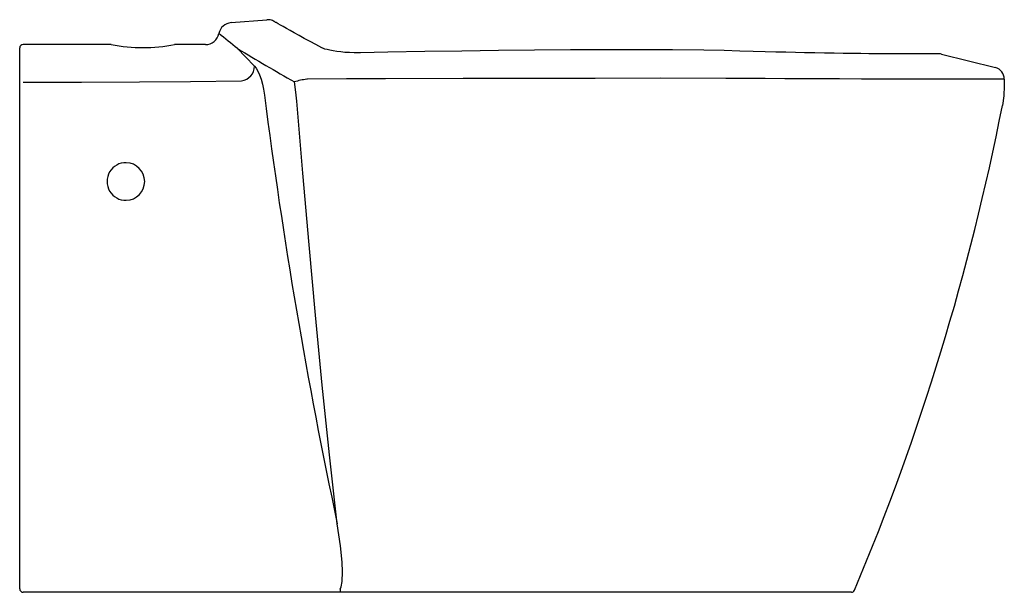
# Model space of a CAD drawing. Header units: millimetres. Extents: x 1161.328 to 1161.903, y 380.632 to 380.966.
import ezdxf

# ---------------------------------------------------------------- set-up
doc = ezdxf.new("R2010")
doc.units = ezdxf.units.MM
doc.layers.add('SANINDUSA', color=3, linetype='Continuous')

msp = doc.modelspace()

# ---------------------------------------------------------------- linework, layer by layer
at = {"layer": 'SANINDUSA'}
for p, q in [((1161.45167, 380.96458), (1161.4726, 380.96629)), ((1161.32826, 380.92787), (1161.32826, 380.94977)), ((1161.38176, 380.95177), (1161.33026, 380.95177)), ((1161.43668, 380.95177), (1161.41876, 380.95177)), ((1161.86666, 380.94621), (1161.89808, 380.9383)), ((1161.32826, 380.92033), (1161.32826, 380.92787)), ((1161.48948, 380.92398), (1161.48871, 380.92996)), ((1161.90326, 380.93154), (1161.90326, 380.92764)), ((1161.32826, 380.63377), (1161.32826, 380.92033)), ((1161.49004, 380.91868), (1161.48948, 380.92398)), ((1161.51353, 380.63177), (1161.33026, 380.63177)), ((1161.51559, 380.63177), (1161.51353, 380.63177)), ((1161.51833, 380.63177), (1161.51559, 380.63177)), ((1161.81394, 380.63177), (1161.51833, 380.63177))]:
    msp.add_line(p, q, dxfattribs=at)
at = {"layer": 'SANINDUSA', "flags": 128}
for points in [[(1161.50489, 380.94979), (1161.50477, 380.94985), (1161.50127, 380.95172), (1161.49782, 380.95358), (1161.49447, 380.9554), (1161.49141, 380.95707), (1161.48864, 380.95859), (1161.48618, 380.95996), (1161.484, 380.96118), (1161.4821, 380.96224), (1161.48049, 380.96316), (1161.47917, 380.96391), (1161.47854, 380.96427), (1161.47804, 380.96456), (1161.47774, 380.96474), (1161.47732, 380.96501), (1161.47707, 380.96516), (1161.47679, 380.96533), (1161.47644, 380.96552), (1161.47598, 380.96574), (1161.47539, 380.96596), (1161.47462, 380.96617), (1161.47364, 380.9663), (1161.4726, 380.96629)], [(1161.45555, 380.9494), (1161.46013, 380.94467), (1161.46544, 380.93917)], [(1161.52732, 380.94695), (1161.52628, 380.94694), (1161.52354, 380.94695), (1161.52085, 380.94705), (1161.51823, 380.94721), (1161.51571, 380.94743), (1161.51338, 380.94772), (1161.51125, 380.94805), (1161.50933, 380.94842), (1161.50773, 380.9488), (1161.50645, 380.94917), (1161.50559, 380.94948), (1161.50505, 380.9497), (1161.50489, 380.94979)], [(1161.86665, 380.9462), (1161.86662, 380.94621), (1161.86608, 380.94631), (1161.86563, 380.94636), (1161.86524, 380.94638), (1161.86489, 380.94639), (1161.8645, 380.94639), (1161.8637, 380.94638), (1161.86285, 380.94637), (1161.86177, 380.94636), (1161.86021, 380.94634), (1161.85835, 380.94633), (1161.85619, 380.94632), (1161.85372, 380.94631), (1161.85096, 380.9463), (1161.8479, 380.9463), (1161.84458, 380.94631), (1161.84101, 380.94631), (1161.83718, 380.94633), (1161.83309, 380.94635), (1161.82876, 380.94639), (1161.82419, 380.94643), (1161.8194, 380.94648), (1161.8144, 380.94654), (1161.8092, 380.9466), (1161.80382, 380.94668), (1161.79826, 380.94677), (1161.79254, 380.94688), (1161.78667, 380.94699), (1161.78139, 380.9471), (1161.77576, 380.94724), (1161.76992, 380.9474), (1161.7636, 380.94757), (1161.75668, 380.94777), (1161.7489, 380.94798), (1161.73974, 380.94821), (1161.72777, 380.94844), (1161.70945, 380.94867), (1161.69048, 380.94877), (1161.67058, 380.94878), (1161.64989, 380.94869), (1161.62898, 380.94852), (1161.60784, 380.94828), (1161.58649, 380.94798), (1161.56493, 380.94763), (1161.54317, 380.94724), (1161.52732, 380.94695)], [(1161.46544, 380.93917), (1161.46642, 380.9379), (1161.4674, 380.93617), (1161.46835, 380.93401), (1161.46923, 380.93148), (1161.47001, 380.92867), (1161.47066, 380.92565), (1161.47119, 380.92227)], [(1161.90326, 380.93154), (1161.90299, 380.93154), (1161.90218, 380.93154), (1161.90002, 380.93153), (1161.89671, 380.93152), (1161.89213, 380.93152), (1161.88639, 380.93151), (1161.87975, 380.93151), (1161.87211, 380.93151), (1161.86325, 380.93151), (1161.85344, 380.93153), (1161.84308, 380.93155), (1161.83196, 380.93157), (1161.81982, 380.93161), (1161.80704, 380.93166), (1161.79665, 380.9317), (1161.78597, 380.93175), (1161.77507, 380.9318), (1161.76366, 380.93186), (1161.75214, 380.93192), (1161.7406, 380.93197), (1161.70249, 380.93204), (1161.66425, 380.93203), (1161.62582, 380.93198), (1161.5873, 380.9319), (1161.54184, 380.93177), (1161.51907, 380.9317), (1161.4963, 380.93164)], [(1161.33026, 380.92975), (1161.36427, 380.92976), (1161.39827, 380.92994), (1161.42805, 380.93023), (1161.45782, 380.93066)], [(1161.4963, 380.93164), (1161.49594, 380.93158), (1161.49586, 380.93154)], [(1161.90326, 380.92764), (1161.90299, 380.92188), (1161.90215, 380.91612)], [(1161.51374, 380.67179), (1161.50916, 380.71209), (1161.50492, 380.75281), (1161.50099, 380.79363), (1161.49725, 380.83478), (1161.49361, 380.87661), (1161.49004, 380.91868)], [(1161.51534, 380.63369), (1161.51596, 380.63492), (1161.51661, 380.63811), (1161.51684, 380.64371), (1161.51658, 380.64932), (1161.51564, 380.65886), (1161.51374, 380.67179)]]:
    msp.add_lwpolyline(points, dxfattribs=at)
at = {"layer": 'SANINDUSA'}
for centre, radius, start, end in [((1161.45237, 380.95661), 0.008, 94.98855, 168.60388), ((1161.43668, 380.95977), 0.008, 270.00693, 348.59011), ((1161.16448, 380.59557), 0.45817, 50.55893, 52.3222), ((1161.33026, 380.94977), 0.002, 90, 180), ((1161.40026, 381.0471), 0.09711, 259.01717, 280.98283), ((1162.20887, 382.19603), 1.45657, 238.85592, 240.36801), ((1161.45681, 380.93923), 0.00862, 276.67501, 359.60077), ((1161.89626, 380.93154), 0.007, 0, 74.92962), ((1161.5021, 380.88648), 0.04549, 97.88361, 107.11416), ((1164.51552, 381.3106), 3.069, 187.26931, 192.014), ((1160.48879, 381.19253), 1.44013, 337.13682, 348.93434), ((1161.39026, 380.87177), 0.011, 88.66143, 271.38692), ((1161.39026, 380.87177), 0.011, 271.38565, 88.6627), ((1161.33026, 380.63377), 0.002, 180, 270), ((1161.51933, 380.63323), 0.00401, 173.45323, 201.264), ((1161.81394, 380.63377), 0.002, 270, 337.13674)]:
    msp.add_arc(centre, radius, start, end, dxfattribs=at)

doc.saveas('drawing.dxf')
